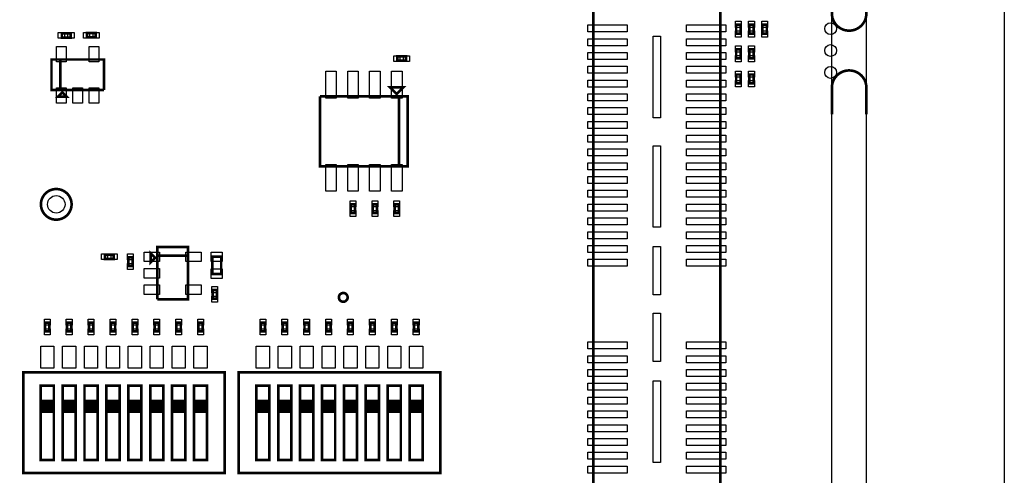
# Model space of a CAD drawing. Extents: x -394 to 5394, y -70 to 7790.
# Tile 13 of 15: x 3145 to 5394, y 4284 to 5325. Entities that reach past the tile are written whole.
import ezdxf

# ---------------------------------------------------------------- set-up
doc = ezdxf.new("R2010")
doc.units = 0
for name, color, linetype in [('BG_OUTLINE', 95, 'CONTINUOUS'), ('PG_ASSEMBLY_TOP', 120, 'CONTINUOUS'), ('PIN_TOP', 140, 'CONTINUOUS')]:
    doc.layers.add(name, color=color, linetype=linetype)

msp = doc.modelspace()

# ---------------------------------------------------------------- linework, layer by layer
at = {"layer": 'BG_OUTLINE'}
msp.add_lwpolyline([(5000, 0), (5000, 7400), (0, 7400), (0, 0)], close=True, dxfattribs=at)
msp.add_lwpolyline([(5078.74, 7400), (5393.7, 7400), (5393.7, 0), (5078.74, 0), (5078.74, 7400)], dxfattribs=at)
at = {"layer": 'BG_OUTLINE', "const_width": 6}
for points in [[(5078.74, 5399.91), (5078.74, 5339.28, -0.414214), (5039.37, 5299.91, -0.414214), (5000, 5339.28), (5000, 5399.91)], [(5078.74, 5109.05), (5078.74, 5169.68, 0.414214), (5039.37, 5209.05, 0.414214), (5000, 5169.68), (5000, 5109.05)]]:
    msp.add_lwpolyline(points, format="xyb", dxfattribs=at)
at = {"layer": 'PG_ASSEMBLY_TOP', "const_width": 6}
for points in [[(4455.21, 5491.7), (4455.21, 3858.7), (4745.21, 3858.7), (4745.21, 5491.7), (4455.21, 5491.7)], [(4781.45, 5313.35), (4781.45, 5293.35), (4791.45, 5293.35), (4791.45, 5313.35), (4781.45, 5313.35)], [(4811.45, 5313.35), (4811.45, 5293.35), (4821.45, 5293.35), (4821.45, 5313.35), (4811.45, 5313.35)], [(4841.45, 5313.35), (4841.45, 5293.35), (4851.45, 5293.35), (4851.45, 5313.35), (4841.45, 5313.35)], [(3241.62, 5283.91), (3261.62, 5283.91), (3261.62, 5293.91), (3241.62, 5293.91), (3241.62, 5283.91)], [(3299.12, 5284.39), (3319.12, 5284.39), (3319.12, 5294.39), (3299.12, 5294.39), (3299.12, 5284.39)], [(4007.38, 5231.1), (4027.38, 5231.1), (4027.38, 5241.1), (4007.38, 5241.1), (4007.38, 5231.1)], [(4791.45, 5236.98), (4791.45, 5256.98), (4781.45, 5256.98), (4781.45, 5236.98), (4791.45, 5236.98)], [(4821.45, 5236.98), (4821.45, 5256.98), (4811.45, 5256.98), (4811.45, 5236.98), (4821.45, 5236.98)], [(3337.99, 5164.07), (3337.99, 5234.07), (3217.99, 5234.07), (3217.99, 5164.07), (3237.99, 5164.07), (3237.99, 5234.07)], [(3237.99, 5234.07), (3237.99, 5164.07), (3337.99, 5164.07)], [(4781.45, 5199.73), (4781.45, 5179.73), (4791.45, 5179.73), (4791.45, 5199.73), (4781.45, 5199.73)], [(4811.45, 5199.73), (4811.45, 5179.73), (4821.45, 5179.73), (4821.45, 5199.73), (4811.45, 5199.73)], [(4006.36, 5155.21), (4021.36, 5170.21), (3991.36, 5170.21), (4006.36, 5155.21)], [(3242.99, 5159.07), (3232.99, 5149.07), (3252.99, 5149.07), (3242.99, 5159.07)], [(3831.36, 5150.21), (3831.36, 4990.21), (4031.36, 4990.21), (4031.36, 5150.21), (4011.36, 5150.21), (4011.36, 4990.21)], [(4011.36, 4990.21), (4011.36, 5150.21), (3831.36, 5150.21)], [(3911.36, 4883.3), (3911.36, 4903.3), (3901.36, 4903.3), (3901.36, 4883.3), (3911.36, 4883.3)], [(3961.36, 4883.3), (3961.36, 4903.3), (3951.36, 4903.3), (3951.36, 4883.3), (3961.36, 4883.3)], [(4001.36, 4903.3), (4001.36, 4883.3), (4011.36, 4883.3), (4011.36, 4903.3), (4001.36, 4903.3)], [(3340.21, 4778.38), (3360.21, 4778.38), (3360.21, 4788.38), (3340.21, 4788.38), (3340.21, 4778.38)], [(3454.66, 4780.8), (3444.66, 4790.8), (3444.66, 4770.8), (3454.66, 4780.8)], [(3459.66, 4685.8), (3529.66, 4685.8), (3529.66, 4805.8), (3459.66, 4805.8), (3459.66, 4785.8), (3529.66, 4785.8)], [(3393.2, 4782.3), (3393.2, 4762.3), (3403.2, 4762.3), (3403.2, 4782.3), (3393.2, 4782.3)], [(3529.66, 4785.8), (3459.66, 4785.8), (3459.66, 4685.8)], [(3585.41, 4783.91), (3585.41, 4743.91), (3605.41, 4743.91), (3605.41, 4783.91), (3585.41, 4783.91)], [(3585.8, 4707.3), (3585.8, 4687.3), (3595.8, 4687.3), (3595.8, 4707.3), (3585.8, 4707.3)], [(3213.36, 4613.07), (3213.36, 4633.07), (3203.36, 4633.07), (3203.36, 4613.07), (3213.36, 4613.07)], [(3263.36, 4613.07), (3263.36, 4633.07), (3253.36, 4633.07), (3253.36, 4613.07), (3263.36, 4613.07)], [(3313.36, 4613.07), (3313.36, 4633.07), (3303.36, 4633.07), (3303.36, 4613.07), (3313.36, 4613.07)], [(3363.36, 4613.07), (3363.36, 4633.07), (3353.36, 4633.07), (3353.36, 4613.07), (3363.36, 4613.07)], [(3413.36, 4613.07), (3413.36, 4633.07), (3403.36, 4633.07), (3403.36, 4613.07), (3413.36, 4613.07)], [(3463.36, 4613.07), (3463.36, 4633.07), (3453.36, 4633.07), (3453.36, 4613.07), (3463.36, 4613.07)], [(3513.36, 4613.07), (3513.36, 4633.07), (3503.36, 4633.07), (3503.36, 4613.07), (3513.36, 4613.07)], [(3563.36, 4613.07), (3563.36, 4633.07), (3553.36, 4633.07), (3553.36, 4613.07), (3563.36, 4613.07)], [(3705.71, 4613.07), (3705.71, 4633.07), (3695.71, 4633.07), (3695.71, 4613.07), (3705.71, 4613.07)], [(3755.71, 4613.07), (3755.71, 4633.07), (3745.71, 4633.07), (3745.71, 4613.07), (3755.71, 4613.07)], [(3805.71, 4613.07), (3805.71, 4633.07), (3795.71, 4633.07), (3795.71, 4613.07), (3805.71, 4613.07)], [(3855.71, 4613.07), (3855.71, 4633.07), (3845.71, 4633.07), (3845.71, 4613.07), (3855.71, 4613.07)], [(3905.71, 4613.07), (3905.71, 4633.07), (3895.71, 4633.07), (3895.71, 4613.07), (3905.71, 4613.07)], [(3955.71, 4613.07), (3955.71, 4633.07), (3945.71, 4633.07), (3945.71, 4613.07), (3955.71, 4613.07)], [(4005.71, 4613.07), (4005.71, 4633.07), (3995.71, 4633.07), (3995.71, 4613.07), (4005.71, 4613.07)], [(4055.71, 4613.07), (4055.71, 4633.07), (4045.71, 4633.07), (4045.71, 4613.07), (4055.71, 4613.07)], [(3153.36, 4289.05), (3613.36, 4289.05), (3613.36, 4519.05), (3153.36, 4519.05), (3153.36, 4289.05)], [(3645.71, 4289.05), (4105.71, 4289.05), (4105.71, 4519.05), (3645.71, 4519.05), (3645.71, 4289.05)], [(3193.36, 4489.05), (3223.36, 4489.05), (3223.36, 4319.05), (3193.36, 4319.05), (3193.36, 4429.05), (3223.36, 4429.05), (3223.36, 4434.05), (3193.36, 4434.05), (3193.36, 4439.05), (3223.36, 4439.05), (3223.36, 4444.05), (3193.36, 4444.05), (3193.36, 4449.05), (3223.36, 4449.05), (3223.36, 4454.05), (3193.36, 4454.05), (3193.36, 4429.05), (3193.36, 4489.05)], [(3243.36, 4489.05), (3273.36, 4489.05), (3273.36, 4319.05), (3243.36, 4319.05), (3243.36, 4429.05), (3273.36, 4429.05), (3273.36, 4434.05), (3243.36, 4434.05), (3243.36, 4439.05), (3273.36, 4439.05), (3273.36, 4444.05), (3243.36, 4444.05), (3243.36, 4449.05), (3273.36, 4449.05), (3273.36, 4454.05), (3243.36, 4454.05), (3243.36, 4429.05), (3243.36, 4489.05)], [(3293.36, 4489.05), (3323.36, 4489.05), (3323.36, 4319.05), (3293.36, 4319.05), (3293.36, 4429.05), (3323.36, 4429.05), (3323.36, 4434.05), (3293.36, 4434.05), (3293.36, 4439.05), (3323.36, 4439.05), (3323.36, 4444.05), (3293.36, 4444.05), (3293.36, 4449.05), (3323.36, 4449.05), (3323.36, 4454.05), (3293.36, 4454.05), (3293.36, 4429.05), (3293.36, 4489.05)], [(3343.36, 4489.05), (3373.36, 4489.05), (3373.36, 4319.05), (3343.36, 4319.05), (3343.36, 4429.05), (3373.36, 4429.05), (3373.36, 4434.05), (3343.36, 4434.05), (3343.36, 4439.05), (3373.36, 4439.05), (3373.36, 4444.05), (3343.36, 4444.05), (3343.36, 4449.05), (3373.36, 4449.05), (3373.36, 4454.05), (3343.36, 4454.05), (3343.36, 4429.05), (3343.36, 4489.05)], [(3393.36, 4489.05), (3423.36, 4489.05), (3423.36, 4319.05), (3393.36, 4319.05), (3393.36, 4429.05), (3423.36, 4429.05), (3423.36, 4434.05), (3393.36, 4434.05), (3393.36, 4439.05), (3423.36, 4439.05), (3423.36, 4444.05), (3393.36, 4444.05), (3393.36, 4449.05), (3423.36, 4449.05), (3423.36, 4454.05), (3393.36, 4454.05), (3393.36, 4429.05), (3393.36, 4489.05)], [(3443.36, 4489.05), (3473.36, 4489.05), (3473.36, 4319.05), (3443.36, 4319.05), (3443.36, 4429.05), (3473.36, 4429.05), (3473.36, 4434.05), (3443.36, 4434.05), (3443.36, 4439.05), (3473.36, 4439.05), (3473.36, 4444.05), (3443.36, 4444.05), (3443.36, 4449.05), (3473.36, 4449.05), (3473.36, 4454.05), (3443.36, 4454.05), (3443.36, 4429.05), (3443.36, 4489.05)], [(3493.36, 4489.05), (3523.36, 4489.05), (3523.36, 4319.05), (3493.36, 4319.05), (3493.36, 4429.05), (3523.36, 4429.05), (3523.36, 4434.05), (3493.36, 4434.05), (3493.36, 4439.05), (3523.36, 4439.05), (3523.36, 4444.05), (3493.36, 4444.05), (3493.36, 4449.05), (3523.36, 4449.05), (3523.36, 4454.05), (3493.36, 4454.05), (3493.36, 4429.05), (3493.36, 4489.05)], [(3543.36, 4489.05), (3573.36, 4489.05), (3573.36, 4319.05), (3543.36, 4319.05), (3543.36, 4429.05), (3573.36, 4429.05), (3573.36, 4434.05), (3543.36, 4434.05), (3543.36, 4439.05), (3573.36, 4439.05), (3573.36, 4444.05), (3543.36, 4444.05), (3543.36, 4449.05), (3573.36, 4449.05), (3573.36, 4454.05), (3543.36, 4454.05), (3543.36, 4429.05), (3543.36, 4489.05)], [(3685.71, 4489.05), (3715.71, 4489.05), (3715.71, 4319.05), (3685.71, 4319.05), (3685.71, 4429.05), (3715.71, 4429.05), (3715.71, 4434.05), (3685.71, 4434.05), (3685.71, 4439.05), (3715.71, 4439.05), (3715.71, 4444.05), (3685.71, 4444.05), (3685.71, 4449.05), (3715.71, 4449.05), (3715.71, 4454.05), (3685.71, 4454.05), (3685.71, 4429.05), (3685.71, 4489.05)], [(3735.71, 4489.05), (3765.71, 4489.05), (3765.71, 4319.05), (3735.71, 4319.05), (3735.71, 4429.05), (3765.71, 4429.05), (3765.71, 4434.05), (3735.71, 4434.05), (3735.71, 4439.05), (3765.71, 4439.05), (3765.71, 4444.05), (3735.71, 4444.05), (3735.71, 4449.05), (3765.71, 4449.05), (3765.71, 4454.05), (3735.71, 4454.05), (3735.71, 4429.05), (3735.71, 4489.05)], [(3785.71, 4489.05), (3815.71, 4489.05), (3815.71, 4319.05), (3785.71, 4319.05), (3785.71, 4429.05), (3815.71, 4429.05), (3815.71, 4434.05), (3785.71, 4434.05), (3785.71, 4439.05), (3815.71, 4439.05), (3815.71, 4444.05), (3785.71, 4444.05), (3785.71, 4449.05), (3815.71, 4449.05), (3815.71, 4454.05), (3785.71, 4454.05), (3785.71, 4429.05), (3785.71, 4489.05)], [(3835.71, 4489.05), (3865.71, 4489.05), (3865.71, 4319.05), (3835.71, 4319.05), (3835.71, 4429.05), (3865.71, 4429.05), (3865.71, 4434.05), (3835.71, 4434.05), (3835.71, 4439.05), (3865.71, 4439.05), (3865.71, 4444.05), (3835.71, 4444.05), (3835.71, 4449.05), (3865.71, 4449.05), (3865.71, 4454.05), (3835.71, 4454.05), (3835.71, 4429.05), (3835.71, 4489.05)], [(3885.71, 4489.05), (3915.71, 4489.05), (3915.71, 4319.05), (3885.71, 4319.05), (3885.71, 4429.05), (3915.71, 4429.05), (3915.71, 4434.05), (3885.71, 4434.05), (3885.71, 4439.05), (3915.71, 4439.05), (3915.71, 4444.05), (3885.71, 4444.05), (3885.71, 4449.05), (3915.71, 4449.05), (3915.71, 4454.05), (3885.71, 4454.05), (3885.71, 4429.05), (3885.71, 4489.05)], [(3935.71, 4489.05), (3965.71, 4489.05), (3965.71, 4319.05), (3935.71, 4319.05), (3935.71, 4429.05), (3965.71, 4429.05), (3965.71, 4434.05), (3935.71, 4434.05), (3935.71, 4439.05), (3965.71, 4439.05), (3965.71, 4444.05), (3935.71, 4444.05), (3935.71, 4449.05), (3965.71, 4449.05), (3965.71, 4454.05), (3935.71, 4454.05), (3935.71, 4429.05), (3935.71, 4489.05)], [(3985.71, 4489.05), (4015.71, 4489.05), (4015.71, 4319.05), (3985.71, 4319.05), (3985.71, 4429.05), (4015.71, 4429.05), (4015.71, 4434.05), (3985.71, 4434.05), (3985.71, 4439.05), (4015.71, 4439.05), (4015.71, 4444.05), (3985.71, 4444.05), (3985.71, 4449.05), (4015.71, 4449.05), (4015.71, 4454.05), (3985.71, 4454.05), (3985.71, 4429.05), (3985.71, 4489.05)], [(4035.71, 4489.05), (4065.71, 4489.05), (4065.71, 4319.05), (4035.71, 4319.05), (4035.71, 4429.05), (4065.71, 4429.05), (4065.71, 4434.05), (4035.71, 4434.05), (4035.71, 4439.05), (4065.71, 4439.05), (4065.71, 4444.05), (4035.71, 4444.05), (4035.71, 4449.05), (4065.71, 4449.05), (4065.71, 4454.05), (4035.71, 4454.05), (4035.71, 4429.05), (4035.71, 4489.05)]]:
    msp.add_lwpolyline(points, dxfattribs=at)
for points in [[(3263.85, 4903.1, 1), (3193.85, 4903.1, 1), (3263.85, 4903.1)], [(3894.21, 4690.58, 1), (3874.21, 4690.58, 1), (3894.21, 4690.58)]]:
    msp.add_lwpolyline(points, format="xyb", dxfattribs=at)
at = {"layer": 'PIN_TOP'}
for points in [[(4442.41, 5313.12), (4532.41, 5313.12), (4532.41, 5297.12), (4442.41, 5297.12)], [(4668.01, 5313.12), (4758.01, 5313.12), (4758.01, 5297.12), (4668.01, 5297.12)], [(4779.95, 5321.37), (4792.95, 5321.37), (4792.95, 5307.37), (4779.95, 5307.37)], [(4809.95, 5321.37), (4822.95, 5321.37), (4822.95, 5307.37), (4809.95, 5307.37)], [(4839.95, 5321.37), (4852.95, 5321.37), (4852.95, 5307.37), (4839.95, 5307.37)], [(3233.6, 5282.41), (3233.6, 5295.41), (3247.6, 5295.41), (3247.6, 5282.41)], [(3255.64, 5282.41), (3255.64, 5295.41), (3269.64, 5295.41), (3269.64, 5282.41)], [(3291.1, 5282.89), (3291.1, 5295.89), (3305.1, 5295.89), (3305.1, 5282.89)], [(3313.14, 5282.89), (3313.14, 5295.89), (3327.14, 5295.89), (3327.14, 5282.89)], [(4591.51, 5101.1), (4591.51, 5287.1), (4608.51, 5287.1), (4608.51, 5101.1)], [(4779.95, 5299.33), (4792.95, 5299.33), (4792.95, 5285.33), (4779.95, 5285.33)], [(4809.95, 5299.33), (4822.95, 5299.33), (4822.95, 5285.33), (4809.95, 5285.33)], [(4839.95, 5299.33), (4852.95, 5299.33), (4852.95, 5285.33), (4839.95, 5285.33)], [(3251.59, 5228.81), (3229.59, 5228.81), (3229.59, 5263.81), (3251.59, 5263.81)], [(3326.39, 5228.81), (3304.39, 5228.81), (3304.39, 5263.81), (3326.39, 5263.81)], [(4442.41, 5281.62), (4532.41, 5281.62), (4532.41, 5265.62), (4442.41, 5265.62)], [(4668.01, 5281.62), (4758.01, 5281.62), (4758.01, 5265.62), (4668.01, 5265.62)], [(4792.95, 5251), (4779.95, 5251), (4779.95, 5265), (4792.95, 5265)], [(4822.95, 5251), (4809.95, 5251), (4809.95, 5265), (4822.95, 5265)], [(3999.36, 5229.6), (3999.36, 5242.6), (4013.36, 5242.6), (4013.36, 5229.6)], [(4021.4, 5229.6), (4021.4, 5242.6), (4035.4, 5242.6), (4035.4, 5229.6)], [(4442.41, 5250.13), (4532.41, 5250.13), (4532.41, 5234.13), (4442.41, 5234.13)], [(4668.01, 5250.13), (4758.01, 5250.13), (4758.01, 5234.13), (4668.01, 5234.13)], [(4792.95, 5228.96), (4779.95, 5228.96), (4779.95, 5242.96), (4792.95, 5242.96)], [(4822.95, 5228.96), (4809.95, 5228.96), (4809.95, 5242.96), (4822.95, 5242.96)], [(4442.41, 5218.63), (4532.41, 5218.63), (4532.41, 5202.63), (4442.41, 5202.63)], [(4668.01, 5218.63), (4758.01, 5218.63), (4758.01, 5202.63), (4668.01, 5202.63)], [(3844.36, 5207.01), (3868.36, 5207.01), (3868.36, 5146.01), (3844.36, 5146.01)], [(3894.36, 5207.01), (3918.36, 5207.01), (3918.36, 5146.01), (3894.36, 5146.01)], [(3944.36, 5207.01), (3968.36, 5207.01), (3968.36, 5146.01), (3944.36, 5146.01)], [(3994.36, 5207.01), (4018.36, 5207.01), (4018.36, 5146.01), (3994.36, 5146.01)], [(4779.95, 5207.75), (4792.95, 5207.75), (4792.95, 5193.75), (4779.95, 5193.75)], [(4809.95, 5207.75), (4822.95, 5207.75), (4822.95, 5193.75), (4809.95, 5193.75)], [(4442.41, 5187.14), (4532.41, 5187.14), (4532.41, 5171.14), (4442.41, 5171.14)], [(4668.01, 5187.14), (4758.01, 5187.14), (4758.01, 5171.14), (4668.01, 5171.14)], [(4779.95, 5185.71), (4792.95, 5185.71), (4792.95, 5171.71), (4779.95, 5171.71)], [(4809.95, 5185.71), (4822.95, 5185.71), (4822.95, 5171.71), (4809.95, 5171.71)], [(3251.59, 5134.33), (3229.59, 5134.33), (3229.59, 5169.33), (3251.59, 5169.33)], [(3288.99, 5134.33), (3266.99, 5134.33), (3266.99, 5169.33), (3288.99, 5169.33)], [(3326.39, 5134.33), (3304.39, 5134.33), (3304.39, 5169.33), (3326.39, 5169.33)], [(4442.41, 5155.64), (4532.41, 5155.64), (4532.41, 5139.64), (4442.41, 5139.64)], [(4668.01, 5155.64), (4758.01, 5155.64), (4758.01, 5139.64), (4668.01, 5139.64)], [(4442.41, 5124.14), (4532.41, 5124.14), (4532.41, 5108.14), (4442.41, 5108.14)], [(4668.01, 5124.14), (4758.01, 5124.14), (4758.01, 5108.14), (4668.01, 5108.14)], [(4442.41, 5092.65), (4532.41, 5092.65), (4532.41, 5076.65), (4442.41, 5076.65)], [(4668.01, 5092.65), (4758.01, 5092.65), (4758.01, 5076.65), (4668.01, 5076.65)], [(4442.41, 5061.15), (4532.41, 5061.15), (4532.41, 5045.15), (4442.41, 5045.15)], [(4668.01, 5061.15), (4758.01, 5061.15), (4758.01, 5045.15), (4668.01, 5045.15)], [(4591.51, 4851.1), (4591.51, 5037.1), (4608.51, 5037.1), (4608.51, 4851.1)], [(4442.41, 5029.66), (4532.41, 5029.66), (4532.41, 5013.66), (4442.41, 5013.66)], [(4668.01, 5029.66), (4758.01, 5029.66), (4758.01, 5013.66), (4668.01, 5013.66)], [(3844.36, 4994.41), (3868.36, 4994.41), (3868.36, 4933.41), (3844.36, 4933.41)], [(3894.36, 4994.41), (3918.36, 4994.41), (3918.36, 4933.41), (3894.36, 4933.41)], [(3944.36, 4994.41), (3968.36, 4994.41), (3968.36, 4933.41), (3944.36, 4933.41)], [(3994.36, 4994.41), (4018.36, 4994.41), (4018.36, 4933.41), (3994.36, 4933.41)], [(4442.41, 4998.16), (4532.41, 4998.16), (4532.41, 4982.16), (4442.41, 4982.16)], [(4668.01, 4998.16), (4758.01, 4998.16), (4758.01, 4982.16), (4668.01, 4982.16)], [(4442.41, 4966.66), (4532.41, 4966.66), (4532.41, 4950.66), (4442.41, 4950.66)], [(4668.01, 4966.66), (4758.01, 4966.66), (4758.01, 4950.66), (4668.01, 4950.66)], [(4442.41, 4935.17), (4532.41, 4935.17), (4532.41, 4919.17), (4442.41, 4919.17)], [(4668.01, 4935.17), (4758.01, 4935.17), (4758.01, 4919.17), (4668.01, 4919.17)], [(3912.86, 4897.32), (3899.86, 4897.32), (3899.86, 4911.32), (3912.86, 4911.32)], [(3962.86, 4897.32), (3949.86, 4897.32), (3949.86, 4911.32), (3962.86, 4911.32)], [(3999.86, 4911.32), (4012.86, 4911.32), (4012.86, 4897.32), (3999.86, 4897.32)], [(4442.41, 4903.67), (4532.41, 4903.67), (4532.41, 4887.67), (4442.41, 4887.67)], [(4668.01, 4903.67), (4758.01, 4903.67), (4758.01, 4887.67), (4668.01, 4887.67)], [(3912.86, 4875.28), (3899.86, 4875.28), (3899.86, 4889.28), (3912.86, 4889.28)], [(3962.86, 4875.28), (3949.86, 4875.28), (3949.86, 4889.28), (3962.86, 4889.28)], [(3999.86, 4889.28), (4012.86, 4889.28), (4012.86, 4875.28), (3999.86, 4875.28)], [(4442.41, 4872.18), (4532.41, 4872.18), (4532.41, 4856.18), (4442.41, 4856.18)], [(4668.01, 4872.18), (4758.01, 4872.18), (4758.01, 4856.18), (4668.01, 4856.18)], [(4442.41, 4840.68), (4532.41, 4840.68), (4532.41, 4824.68), (4442.41, 4824.68)], [(4668.01, 4840.68), (4758.01, 4840.68), (4758.01, 4824.68), (4668.01, 4824.68)], [(3332.19, 4776.88), (3332.19, 4789.88), (3346.19, 4789.88), (3346.19, 4776.88)], [(3354.23, 4776.88), (3354.23, 4789.88), (3368.23, 4789.88), (3368.23, 4776.88)], [(3391.7, 4790.32), (3404.7, 4790.32), (3404.7, 4776.32), (3391.7, 4776.32)], [(3429.92, 4772.2), (3429.92, 4794.2), (3464.92, 4794.2), (3464.92, 4772.2)], [(3524.4, 4772.2), (3524.4, 4794.2), (3559.4, 4794.2), (3559.4, 4772.2)], [(3582.91, 4794.2), (3607.91, 4794.2), (3607.91, 4772.2), (3582.91, 4772.2)], [(4442.41, 4809.18), (4532.41, 4809.18), (4532.41, 4793.18), (4442.41, 4793.18)], [(4591.51, 4696.58), (4591.51, 4806.58), (4608.51, 4806.58), (4608.51, 4696.58)], [(4668.01, 4809.18), (4758.01, 4809.18), (4758.01, 4793.18), (4668.01, 4793.18)], [(3391.7, 4768.28), (3404.7, 4768.28), (3404.7, 4754.28), (3391.7, 4754.28)], [(4442.41, 4777.69), (4532.41, 4777.69), (4532.41, 4761.69), (4442.41, 4761.69)], [(4668.01, 4777.69), (4758.01, 4777.69), (4758.01, 4761.69), (4668.01, 4761.69)], [(3429.92, 4734.8), (3429.92, 4756.8), (3464.92, 4756.8), (3464.92, 4734.8)], [(3582.91, 4755.62), (3607.91, 4755.62), (3607.91, 4733.62), (3582.91, 4733.62)], [(3429.92, 4697.4), (3429.92, 4719.4), (3464.92, 4719.4), (3464.92, 4697.4)], [(3524.4, 4697.4), (3524.4, 4719.4), (3559.4, 4719.4), (3559.4, 4697.4)], [(3584.3, 4715.32), (3597.3, 4715.32), (3597.3, 4701.32), (3584.3, 4701.32)], [(3584.3, 4693.28), (3597.3, 4693.28), (3597.3, 4679.28), (3584.3, 4679.28)], [(4591.51, 4544.22), (4591.51, 4654.22), (4608.51, 4654.22), (4608.51, 4544.22)], [(3214.86, 4627.09), (3201.86, 4627.09), (3201.86, 4641.09), (3214.86, 4641.09)], [(3264.86, 4627.09), (3251.86, 4627.09), (3251.86, 4641.09), (3264.86, 4641.09)], [(3314.86, 4627.09), (3301.86, 4627.09), (3301.86, 4641.09), (3314.86, 4641.09)], [(3364.86, 4627.09), (3351.86, 4627.09), (3351.86, 4641.09), (3364.86, 4641.09)], [(3414.86, 4627.09), (3401.86, 4627.09), (3401.86, 4641.09), (3414.86, 4641.09)], [(3464.86, 4627.09), (3451.86, 4627.09), (3451.86, 4641.09), (3464.86, 4641.09)], [(3514.86, 4627.09), (3501.86, 4627.09), (3501.86, 4641.09), (3514.86, 4641.09)], [(3564.86, 4627.09), (3551.86, 4627.09), (3551.86, 4641.09), (3564.86, 4641.09)], [(3707.21, 4627.09), (3694.21, 4627.09), (3694.21, 4641.09), (3707.21, 4641.09)], [(3757.21, 4627.09), (3744.21, 4627.09), (3744.21, 4641.09), (3757.21, 4641.09)], [(3807.21, 4627.09), (3794.21, 4627.09), (3794.21, 4641.09), (3807.21, 4641.09)], [(3857.21, 4627.09), (3844.21, 4627.09), (3844.21, 4641.09), (3857.21, 4641.09)], [(3907.21, 4627.09), (3894.21, 4627.09), (3894.21, 4641.09), (3907.21, 4641.09)], [(3957.21, 4627.09), (3944.21, 4627.09), (3944.21, 4641.09), (3957.21, 4641.09)], [(4007.21, 4627.09), (3994.21, 4627.09), (3994.21, 4641.09), (4007.21, 4641.09)], [(4057.21, 4627.09), (4044.21, 4627.09), (4044.21, 4641.09), (4057.21, 4641.09)], [(3214.86, 4605.05), (3201.86, 4605.05), (3201.86, 4619.05), (3214.86, 4619.05)], [(3264.86, 4605.05), (3251.86, 4605.05), (3251.86, 4619.05), (3264.86, 4619.05)], [(3314.86, 4605.05), (3301.86, 4605.05), (3301.86, 4619.05), (3314.86, 4619.05)], [(3364.86, 4605.05), (3351.86, 4605.05), (3351.86, 4619.05), (3364.86, 4619.05)], [(3414.86, 4605.05), (3401.86, 4605.05), (3401.86, 4619.05), (3414.86, 4619.05)], [(3464.86, 4605.05), (3451.86, 4605.05), (3451.86, 4619.05), (3464.86, 4619.05)], [(3514.86, 4605.05), (3501.86, 4605.05), (3501.86, 4619.05), (3514.86, 4619.05)], [(3564.86, 4605.05), (3551.86, 4605.05), (3551.86, 4619.05), (3564.86, 4619.05)], [(3707.21, 4605.05), (3694.21, 4605.05), (3694.21, 4619.05), (3707.21, 4619.05)], [(3757.21, 4605.05), (3744.21, 4605.05), (3744.21, 4619.05), (3757.21, 4619.05)], [(3807.21, 4605.05), (3794.21, 4605.05), (3794.21, 4619.05), (3807.21, 4619.05)], [(3857.21, 4605.05), (3844.21, 4605.05), (3844.21, 4619.05), (3857.21, 4619.05)], [(3907.21, 4605.05), (3894.21, 4605.05), (3894.21, 4619.05), (3907.21, 4619.05)], [(3957.21, 4605.05), (3944.21, 4605.05), (3944.21, 4619.05), (3957.21, 4619.05)], [(4007.21, 4605.05), (3994.21, 4605.05), (3994.21, 4619.05), (4007.21, 4619.05)], [(4057.21, 4605.05), (4044.21, 4605.05), (4044.21, 4619.05), (4057.21, 4619.05)], [(4442.41, 4588.71), (4532.41, 4588.71), (4532.41, 4572.71), (4442.41, 4572.71)], [(4668.01, 4588.71), (4758.01, 4588.71), (4758.01, 4572.71), (4668.01, 4572.71)], [(3193.36, 4529.05), (3193.36, 4579.05), (3223.36, 4579.05), (3223.36, 4529.05)], [(3243.36, 4529.05), (3243.36, 4579.05), (3273.36, 4579.05), (3273.36, 4529.05)], [(3293.36, 4529.05), (3293.36, 4579.05), (3323.36, 4579.05), (3323.36, 4529.05)], [(3343.36, 4529.05), (3343.36, 4579.05), (3373.36, 4579.05), (3373.36, 4529.05)], [(3393.36, 4529.05), (3393.36, 4579.05), (3423.36, 4579.05), (3423.36, 4529.05)], [(3443.36, 4529.05), (3443.36, 4579.05), (3473.36, 4579.05), (3473.36, 4529.05)], [(3493.36, 4529.05), (3493.36, 4579.05), (3523.36, 4579.05), (3523.36, 4529.05)], [(3543.36, 4529.05), (3543.36, 4579.05), (3573.36, 4579.05), (3573.36, 4529.05)], [(3685.71, 4529.05), (3685.71, 4579.05), (3715.71, 4579.05), (3715.71, 4529.05)], [(3735.71, 4529.05), (3735.71, 4579.05), (3765.71, 4579.05), (3765.71, 4529.05)], [(3785.71, 4529.05), (3785.71, 4579.05), (3815.71, 4579.05), (3815.71, 4529.05)], [(3835.71, 4529.05), (3835.71, 4579.05), (3865.71, 4579.05), (3865.71, 4529.05)], [(3885.71, 4529.05), (3885.71, 4579.05), (3915.71, 4579.05), (3915.71, 4529.05)], [(3935.71, 4529.05), (3935.71, 4579.05), (3965.71, 4579.05), (3965.71, 4529.05)], [(3985.71, 4529.05), (3985.71, 4579.05), (4015.71, 4579.05), (4015.71, 4529.05)], [(4035.71, 4529.05), (4035.71, 4579.05), (4065.71, 4579.05), (4065.71, 4529.05)], [(4442.41, 4557.22), (4532.41, 4557.22), (4532.41, 4541.22), (4442.41, 4541.22)], [(4668.01, 4557.22), (4758.01, 4557.22), (4758.01, 4541.22), (4668.01, 4541.22)], [(4442.41, 4525.72), (4532.41, 4525.72), (4532.41, 4509.72), (4442.41, 4509.72)], [(4668.01, 4525.72), (4758.01, 4525.72), (4758.01, 4509.72), (4668.01, 4509.72)], [(4591.51, 4313.7), (4591.51, 4499.7), (4608.51, 4499.7), (4608.51, 4313.7)], [(4442.41, 4494.22), (4532.41, 4494.22), (4532.41, 4478.22), (4442.41, 4478.22)], [(4668.01, 4494.22), (4758.01, 4494.22), (4758.01, 4478.22), (4668.01, 4478.22)], [(4442.41, 4462.73), (4532.41, 4462.73), (4532.41, 4446.73), (4442.41, 4446.73)], [(4668.01, 4462.73), (4758.01, 4462.73), (4758.01, 4446.73), (4668.01, 4446.73)], [(4442.41, 4431.23), (4532.41, 4431.23), (4532.41, 4415.23), (4442.41, 4415.23)], [(4668.01, 4431.23), (4758.01, 4431.23), (4758.01, 4415.23), (4668.01, 4415.23)], [(4442.41, 4399.74), (4532.41, 4399.74), (4532.41, 4383.74), (4442.41, 4383.74)], [(4668.01, 4399.74), (4758.01, 4399.74), (4758.01, 4383.74), (4668.01, 4383.74)], [(4442.41, 4368.24), (4532.41, 4368.24), (4532.41, 4352.24), (4442.41, 4352.24)], [(4668.01, 4368.24), (4758.01, 4368.24), (4758.01, 4352.24), (4668.01, 4352.24)], [(4442.41, 4336.74), (4532.41, 4336.74), (4532.41, 4320.74), (4442.41, 4320.74)], [(4668.01, 4336.74), (4758.01, 4336.74), (4758.01, 4320.74), (4668.01, 4320.74)], [(4442.41, 4305.25), (4532.41, 4305.25), (4532.41, 4289.25), (4442.41, 4289.25)], [(4668.01, 4305.25), (4758.01, 4305.25), (4758.01, 4289.25), (4668.01, 4289.25)]]:
    msp.add_lwpolyline(points, close=True, dxfattribs=at)
for centre, radius in [((4997, 5304.48), 13.5), ((4997, 5254.48), 13.5), ((4997, 5204.48), 13.5), ((3228.85, 4903.1), 20), ((3884.21, 4690.58), 9)]:
    msp.add_circle(centre, radius, dxfattribs=at)

doc.saveas('drawing.dxf')
